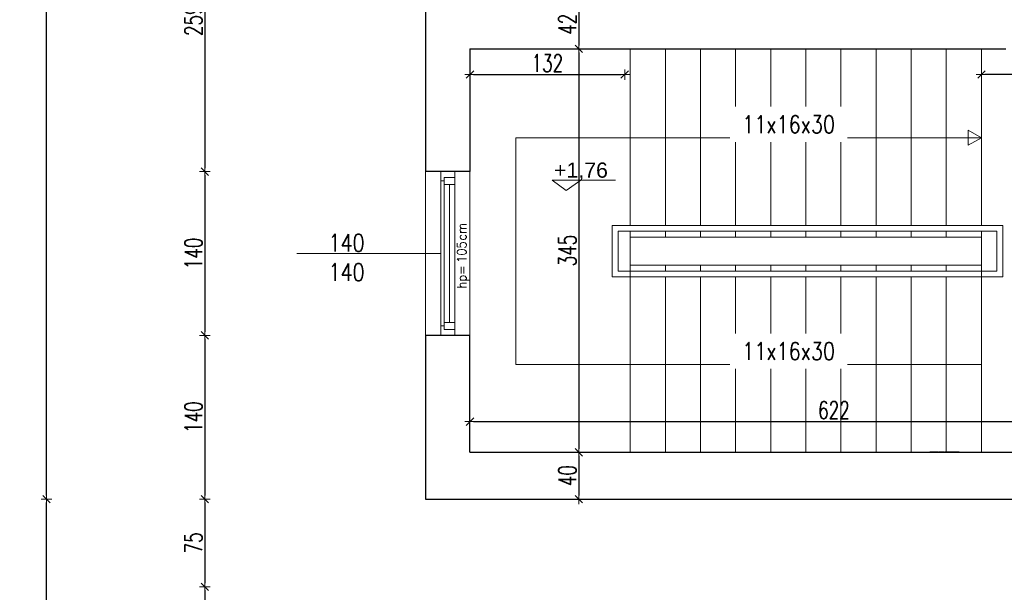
# Model space of a CAD drawing. Header units: millimetres. Extents: x 0 to 111311, y -48878 to -25280.
# Tile 174 of 244: x 96609 to 97450, y -30567 to -30077. Entities that reach past the tile are written whole.
import ezdxf

# ---------------------------------------------------------------- set-up
doc = ezdxf.new("R2010")
doc.units = ezdxf.units.MM
doc.linetypes.add('STRICHPUNKT', pattern=[0.5, 0.35, -0.05, 0.05, -0.05])
doc.layers.get('Defpoints').update_dxf_attribs({"color": 30})
for name, color, linetype, lineweight in [('J 0.15', 40, 'Continuous', 15), ('J opisy', 7, 'Continuous', 9), ('J stolarka_okna', 144, 'Continuous', 0), ('J wymiary', 1, 'Continuous', 9), ('OPIS', 7, 'Continuous', 5), ('sciany', 252, 'Continuous', 30)]:
    doc.layers.add(name, color=color, linetype=linetype, lineweight=lineweight)
doc.styles.add('ADESK2', font='simplex', dxfattribs={"width": 0.7})
doc.styles.add('MtXpl_simplex_shx', font='simplex.shx')
doc.styles.get("Standard").update_dxf_attribs({"font": 'arial.ttf'})
doc.dimstyles.new('1-100', dxfattribs={"dimscale": 1.5, "dimtxt": 10, "dimasz": 2, "dimexe": 1, "dimexo": 1, "dimgap": 1.5, "dimtad": 1, "dimdec": 0, "dimrnd": 0.5, "dimdsep": 46, "dimtxsty": 'ADESK2', "dimblk": 'wymiar', "dimcen": -1, "dimdle": 5, "dimse1": 1, "dimse2": 1, "dimclrd": 256, "dimclre": 256, "dimclrt": 256, "dimadec": 0, "dimazin": 0, "dimtfac": 1, "dimtdec": 0, "dimtix": 1, "dimtmove": 0, "dimatfit": 3, "dimfxl": 20, "dimfxlon": 1, "dimtolj": 1, "dimtzin": 0, "dimarcsym": 0})

# ---------------------------------------------------------------- blocks, each defined once
blk = doc.blocks.new('wymiar')
for p, q in [((1.5, 0), (-1.5, 0)), ((1.06, 1.06), (-1.06, -1.06)), ((0, 1.5), (0, -1.5))]:
    blk.add_line(p, q)
blk = doc.blocks.new('*D2337')
at = {"layer": 'Defpoints', "color": 0, "ltscale": 4}
for p in [(97086.66, -30060.28), (97086.66, -30102.28), (97086.66, -30102.28)]:
    blk.add_point(p, dxfattribs=at)
at = {"layer": 'J wymiary', "lineweight": -2}
blk.add_line((97086.66, -30063.28), (97086.66, -30099.28), dxfattribs=at)
at = {"layer": 'J wymiary', "lineweight": -2, "ltscale": 4, "xscale": 3, "yscale": 3, "zscale": 3}
for p, rotation in [((97086.66, -30060.28), 90), ((97086.66, -30102.28), 270)]:
    blk.add_blockref('wymiar', p, dxfattribs=dict(at, rotation=rotation))
at = {"layer": 'J wymiary', "ltscale": 4, "insert": (97076.91, -30081.28), "char_height": 15, "attachment_point": 5, "rotation": 90, "style": 'ADESK2'}
blk.add_mtext('\\A1;42', dxfattribs=at)
blk = doc.blocks.new('*D2338')
at = {"layer": 'Defpoints', "color": 0, "ltscale": 4}
for p in [(97086.66, -30102.28), (97086.66, -30447.28), (97086.66, -30447.28)]:
    blk.add_point(p, dxfattribs=at)
at = {"layer": 'J wymiary', "lineweight": -2}
blk.add_line((97086.66, -30105.28), (97086.66, -30444.28), dxfattribs=at)
at = {"layer": 'J wymiary', "lineweight": -2, "ltscale": 4, "xscale": 3, "yscale": 3, "zscale": 3}
for p, rotation in [((97086.66, -30102.28), 90), ((97086.66, -30447.28), 270)]:
    blk.add_blockref('wymiar', p, dxfattribs=dict(at, rotation=rotation))
at = {"layer": 'J wymiary', "ltscale": 4, "insert": (97076.91, -30274.78), "char_height": 15, "attachment_point": 5, "rotation": 90, "style": 'ADESK2'}
blk.add_mtext('\\A1;345', dxfattribs=at)
blk = doc.blocks.new('*D2339')
at = {"layer": 'Defpoints', "color": 0, "ltscale": 4}
for p in [(97086.66, -30447.28), (97086.66, -30487.28), (97086.66, -30487.28)]:
    blk.add_point(p, dxfattribs=at)
at = {"layer": 'J wymiary', "lineweight": -2}
blk.add_line((97086.66, -30450.28), (97086.66, -30484.28), dxfattribs=at)
at = {"layer": 'J wymiary', "lineweight": -2, "ltscale": 4, "xscale": 3, "yscale": 3, "zscale": 3}
for p, rotation in [((97086.66, -30447.28), 90), ((97086.66, -30487.28), 270)]:
    blk.add_blockref('wymiar', p, dxfattribs=dict(at, rotation=rotation))
at = {"layer": 'J wymiary', "ltscale": 4, "insert": (97076.91, -30467.28), "char_height": 15, "attachment_point": 5, "rotation": 90, "style": 'ADESK2'}
blk.add_mtext('\\A1;40', dxfattribs=at)
blk = doc.blocks.new('*D2384')
at = {"layer": 'Defpoints', "color": 0, "ltscale": 4}
for p in [(97430.64, -30124.3), (97430.64, -30124.3), (97615.64, -30124.3)]:
    blk.add_point(p, dxfattribs=at)
at = {"layer": 'J wymiary', "lineweight": -2}
blk.add_line((97612.64, -30124.3), (97433.64, -30124.3), dxfattribs=at)
at = {"layer": 'J wymiary', "lineweight": -2, "ltscale": 4, "xscale": 3, "yscale": 3, "zscale": 3, "rotation": 180}
blk.add_blockref('wymiar', (97430.64, -30124.3), dxfattribs=at)
at = {"layer": 'J wymiary', "lineweight": -2, "ltscale": 4, "xscale": 3, "yscale": 3, "zscale": 3}
blk.add_blockref('wymiar', (97615.64, -30124.3), dxfattribs=at)
at = {"layer": 'J wymiary', "ltscale": 4, "insert": (97523.14, -30114.55), "char_height": 15, "attachment_point": 5, "style": 'ADESK2'}
blk.add_mtext('\\A1;185', dxfattribs=at)
blk = doc.blocks.new('*D2385')
at = {"layer": 'Defpoints', "color": 0, "ltscale": 4}
for p in [(96993.64, -30124.3), (97125.83, -30124.3), (97125.83, -30124.3)]:
    blk.add_point(p, dxfattribs=at)
at = {"layer": 'J wymiary', "lineweight": -2}
blk.add_line((96996.64, -30124.3), (97122.83, -30124.3), dxfattribs=at)
at = {"layer": 'J wymiary', "lineweight": -2, "ltscale": 4, "xscale": 3, "yscale": 3, "zscale": 3, "rotation": 180}
blk.add_blockref('wymiar', (96993.64, -30124.3), dxfattribs=at)
at = {"layer": 'J wymiary', "lineweight": -2, "ltscale": 4, "xscale": 3, "yscale": 3, "zscale": 3}
blk.add_blockref('wymiar', (97125.83, -30124.3), dxfattribs=at)
at = {"layer": 'J wymiary', "ltscale": 4, "insert": (97059.74, -30114.55), "char_height": 15, "attachment_point": 5, "style": 'ADESK2'}
blk.add_mtext('\\A1;132', dxfattribs=at)
blk = doc.blocks.new('*D2386')
at = {"layer": 'Defpoints', "color": 0, "ltscale": 4}
for p in [(96993.64, -30347.28), (97615.64, -30347.28), (97615.64, -30421.06)]:
    blk.add_point(p, dxfattribs=at)
at = {"layer": 'J wymiary', "lineweight": -2}
blk.add_line((96996.64, -30421.06), (97612.64, -30421.06), dxfattribs=at)
at = {"layer": 'J wymiary', "lineweight": -2, "ltscale": 4, "xscale": 3, "yscale": 3, "zscale": 3, "rotation": 180}
blk.add_blockref('wymiar', (96993.64, -30421.06), dxfattribs=at)
at = {"layer": 'J wymiary', "lineweight": -2, "ltscale": 4, "xscale": 3, "yscale": 3, "zscale": 3}
blk.add_blockref('wymiar', (97615.64, -30421.06), dxfattribs=at)
at = {"layer": 'J wymiary', "ltscale": 4, "insert": (97304.64, -30411.31), "char_height": 15, "attachment_point": 5, "style": 'ADESK2'}
blk.add_mtext('\\A1;622', dxfattribs=at)
blk = doc.blocks.new('A$C518426B5')
at = {"layer": 'OPIS', "color": 251}
for p, q in [((0, 8.8), (11.93, 0)), ((0.02, 8.79), (54.19, 8.79)), ((11.93, 0), (24.54, 8.79))]:
    blk.add_line(p, q, dxfattribs=at)
blk = doc.blocks.new('*D2514')
at = {"layer": 'Defpoints', "color": 0, "ltscale": 4}
for p in [(102325.87, -27117.45), (96955.64, -27461.28), (102325.87, -30494.43)]:
    blk.add_point(p, dxfattribs=at)
at = {"layer": 'J wymiary', "lineweight": -2}
blk.add_line((96958.64, -27117.45), (102322.87, -27117.45), dxfattribs=at)
at = {"layer": 'J wymiary', "lineweight": -2, "ltscale": 4, "xscale": 3, "yscale": 3, "zscale": 3, "rotation": 180}
blk.add_blockref('wymiar', (96955.64, -27117.45), dxfattribs=at)
at = {"layer": 'J wymiary', "lineweight": -2, "ltscale": 4, "xscale": 3, "yscale": 3, "zscale": 3}
blk.add_blockref('wymiar', (102325.87, -27117.45), dxfattribs=at)
at = {"layer": 'J wymiary', "ltscale": 4, "insert": (99640.76, -27107.7), "char_height": 15, "attachment_point": 5, "style": 'ADESK2'}
blk.add_mtext('\\A1;5370', dxfattribs=at)
blk = doc.blocks.new('*D2551')
at = {"layer": 'Defpoints', "color": 0, "ltscale": 4}
for p in [(96955.64, -30417.28), (97608.42, -32251.92), (96955.64, -32470.7)]:
    blk.add_point(p, dxfattribs=at)
at = {"layer": 'J wymiary', "lineweight": -2}
blk.add_line((97605.42, -32470.7), (96958.64, -32470.7), dxfattribs=at)
at = {"layer": 'J wymiary', "lineweight": -2, "ltscale": 4, "xscale": 3, "yscale": 3, "zscale": 3, "rotation": 180}
blk.add_blockref('wymiar', (96955.64, -32470.7), dxfattribs=at)
at = {"layer": 'J wymiary', "lineweight": -2, "ltscale": 4, "xscale": 3, "yscale": 3, "zscale": 3}
blk.add_blockref('wymiar', (97608.42, -32470.7), dxfattribs=at)
at = {"layer": 'J wymiary', "ltscale": 4, "insert": (97282.03, -32460.95), "char_height": 15, "attachment_point": 5, "style": 'ADESK2'}
blk.add_mtext('\\A1;653', dxfattribs=at)
blk = doc.blocks.new('*D2575')
at = {"layer": 'Defpoints', "color": 0, "ltscale": 4}
for p in [(96955.64, -30487.28), (102325.87, -30487.28), (102325.87, -32598.18)]:
    blk.add_point(p, dxfattribs=at)
at = {"layer": 'J wymiary', "lineweight": -2, "ltscale": 4}
blk.add_line((96958.64, -32598.18), (102322.87, -32598.18), dxfattribs=at)
at = {"layer": 'J wymiary', "lineweight": -2, "ltscale": 4, "xscale": 3, "yscale": 3, "zscale": 3, "rotation": 180}
blk.add_blockref('wymiar', (96955.64, -32598.18), dxfattribs=at)
at = {"layer": 'J wymiary', "lineweight": -2, "ltscale": 4, "xscale": 3, "yscale": 3, "zscale": 3}
blk.add_blockref('wymiar', (102325.87, -32598.18), dxfattribs=at)
at = {"layer": 'J wymiary', "ltscale": 4, "insert": (99640.76, -32588.43), "char_height": 15, "attachment_point": 5, "style": 'ADESK2'}
blk.add_mtext('\\A1;5370', dxfattribs=at)
blk = doc.blocks.new('*D2598')
at = {"layer": 'Defpoints', "color": 0, "ltscale": 4}
for p in [(96960.21, -29948.28), (96767.14, -30207.28), (96964.25, -30207.28)]:
    blk.add_point(p, dxfattribs=at)
at = {"layer": 'J wymiary', "lineweight": -2}
blk.add_line((96767.14, -29951.28), (96767.14, -30204.28), dxfattribs=at)
at = {"layer": 'J wymiary', "lineweight": -2, "ltscale": 4, "xscale": 3, "yscale": 3, "zscale": 3}
for p, rotation in [((96767.14, -29948.28), 90), ((96767.14, -30207.28), 270)]:
    blk.add_blockref('wymiar', p, dxfattribs=dict(at, rotation=rotation))
at = {"layer": 'J wymiary', "ltscale": 4, "insert": (96757.39, -30077.78), "char_height": 15, "attachment_point": 5, "rotation": 90, "style": 'ADESK2'}
blk.add_mtext('\\A1;259', dxfattribs=at)
blk = doc.blocks.new('*D2599')
at = {"layer": 'Defpoints', "color": 0, "ltscale": 4}
for p in [(96964.25, -30207.28), (96767.14, -30347.28), (96965.03, -30347.28)]:
    blk.add_point(p, dxfattribs=at)
at = {"layer": 'J wymiary', "lineweight": -2}
blk.add_line((96767.14, -30210.28), (96767.14, -30344.28), dxfattribs=at)
at = {"layer": 'J wymiary', "lineweight": -2, "ltscale": 4, "xscale": 3, "yscale": 3, "zscale": 3}
for p, rotation in [((96767.14, -30207.28), 90), ((96767.14, -30347.28), 270)]:
    blk.add_blockref('wymiar', p, dxfattribs=dict(at, rotation=rotation))
at = {"layer": 'J wymiary', "ltscale": 4, "insert": (96757.39, -30277.28), "char_height": 15, "attachment_point": 5, "rotation": 90, "style": 'ADESK2'}
blk.add_mtext('\\A1;140', dxfattribs=at)
blk = doc.blocks.new('*D2600')
at = {"layer": 'Defpoints', "color": 0, "ltscale": 4}
for p in [(96965.03, -30347.28), (96767.14, -30487.28), (96970.48, -30487.28)]:
    blk.add_point(p, dxfattribs=at)
at = {"layer": 'J wymiary', "lineweight": -2}
blk.add_line((96767.14, -30350.28), (96767.14, -30484.28), dxfattribs=at)
at = {"layer": 'J wymiary', "lineweight": -2, "ltscale": 4, "xscale": 3, "yscale": 3, "zscale": 3}
for p, rotation in [((96767.14, -30347.28), 90), ((96767.14, -30487.28), 270)]:
    blk.add_blockref('wymiar', p, dxfattribs=dict(at, rotation=rotation))
at = {"layer": 'J wymiary', "ltscale": 4, "insert": (96757.39, -30417.28), "char_height": 15, "attachment_point": 5, "rotation": 90, "style": 'ADESK2'}
blk.add_mtext('\\A1;140', dxfattribs=at)
blk = doc.blocks.new('*D2601')
at = {"layer": 'Defpoints', "color": 0, "ltscale": 4}
for p in [(96970.48, -30487.28), (96767.14, -30562.28), (97622.9, -30562.28)]:
    blk.add_point(p, dxfattribs=at)
at = {"layer": 'J wymiary', "lineweight": -2}
blk.add_line((96767.14, -30490.28), (96767.14, -30559.28), dxfattribs=at)
at = {"layer": 'J wymiary', "lineweight": -2, "ltscale": 4, "xscale": 3, "yscale": 3, "zscale": 3}
for p, rotation in [((96767.14, -30487.28), 90), ((96767.14, -30562.28), 270)]:
    blk.add_blockref('wymiar', p, dxfattribs=dict(at, rotation=rotation))
at = {"layer": 'J wymiary', "ltscale": 4, "insert": (96757.39, -30524.78), "char_height": 15, "attachment_point": 5, "rotation": 90, "style": 'ADESK2'}
blk.add_mtext('\\A1;75', dxfattribs=at)
blk = doc.blocks.new('*D2602')
at = {"layer": 'Defpoints', "color": 0, "ltscale": 4}
for p in [(97622.9, -30562.28), (96767.14, -30702.28), (97617.16, -30702.28)]:
    blk.add_point(p, dxfattribs=at)
at = {"layer": 'J wymiary', "lineweight": -2}
blk.add_line((96767.14, -30565.28), (96767.14, -30699.28), dxfattribs=at)
at = {"layer": 'J wymiary', "lineweight": -2, "ltscale": 4, "xscale": 3, "yscale": 3, "zscale": 3}
for p, rotation in [((96767.14, -30562.28), 90), ((96767.14, -30702.28), 270)]:
    blk.add_blockref('wymiar', p, dxfattribs=dict(at, rotation=rotation))
at = {"layer": 'J wymiary', "ltscale": 4, "insert": (96757.39, -30632.28), "char_height": 15, "attachment_point": 5, "rotation": 90, "style": 'ADESK2'}
blk.add_mtext('\\A1;140', dxfattribs=at)
blk = doc.blocks.new('*D2618')
at = {"layer": 'Defpoints', "color": 0, "ltscale": 4}
for p in [(96631.85, -30487.28), (97613.64, -30487.28), (97633.47, -32295.51)]:
    blk.add_point(p, dxfattribs=at)
at = {"layer": 'J wymiary', "lineweight": -2}
blk.add_line((96631.85, -32292.51), (96631.85, -30490.28), dxfattribs=at)
at = {"layer": 'J wymiary', "lineweight": -2, "ltscale": 4, "xscale": 3, "yscale": 3, "zscale": 3}
for p, rotation in [((96631.85, -30487.28), 90), ((96631.85, -32295.51), 270)]:
    blk.add_blockref('wymiar', p, dxfattribs=dict(at, rotation=rotation))
at = {"layer": 'J wymiary', "ltscale": 4, "insert": (96622.1, -31391.4), "char_height": 15, "attachment_point": 5, "rotation": 90, "style": 'ADESK2'}
blk.add_mtext('\\A1;1808', dxfattribs=at)
blk = doc.blocks.new('*D2619')
at = {"layer": 'Defpoints', "color": 0, "ltscale": 4}
for p in [(96631.85, -27461.28), (97002.78, -27461.28), (97613.64, -30487.28)]:
    blk.add_point(p, dxfattribs=at)
at = {"layer": 'J wymiary', "lineweight": -2}
blk.add_line((96631.85, -30484.28), (96631.85, -27464.28), dxfattribs=at)
at = {"layer": 'J wymiary', "lineweight": -2, "ltscale": 4, "xscale": 3, "yscale": 3, "zscale": 3}
for p, rotation in [((96631.85, -27461.28), 90), ((96631.85, -30487.28), 270)]:
    blk.add_blockref('wymiar', p, dxfattribs=dict(at, rotation=rotation))
at = {"layer": 'J wymiary', "ltscale": 4, "insert": (96622.1, -28974.28), "char_height": 15, "attachment_point": 5, "rotation": 90, "style": 'ADESK2'}
blk.add_mtext('\\A1;3026', dxfattribs=at)
blk = doc.blocks.new('*D2624')
at = {"layer": 'Defpoints', "color": 0, "ltscale": 4}
for p in [(96955.64, -27461.28), (96483.24, -32295.51), (97652.01, -32295.51)]:
    blk.add_point(p, dxfattribs=at)
at = {"layer": 'J wymiary', "lineweight": -2}
blk.add_line((96483.24, -27464.28), (96483.24, -32292.51), dxfattribs=at)
at = {"layer": 'J wymiary', "lineweight": -2, "ltscale": 4, "xscale": 3, "yscale": 3, "zscale": 3}
for p, rotation in [((96483.24, -27461.28), 90), ((96483.24, -32295.51), 270)]:
    blk.add_blockref('wymiar', p, dxfattribs=dict(at, rotation=rotation))
at = {"layer": 'J wymiary', "ltscale": 4, "insert": (96473.49, -29878.4), "char_height": 15, "attachment_point": 5, "rotation": 90, "style": 'ADESK2'}
blk.add_mtext('\\A1;4834', dxfattribs=at)

msp = doc.modelspace()

# ---------------------------------------------------------------- linework, layer by layer
at = {"layer": 'J 0.15', "lineweight": 5}
for p, q in [((97130.644, -30253.284), (97130.644, -30102.284)), ((97160.644, -30253.284), (97160.644, -30102.284)), ((97190.644, -30253.284), (97190.644, -30102.284)), ((97220.644, -30253.284), (97220.644, -30102.284)), ((97250.644, -30253.284), (97250.644, -30102.284)), ((97280.644, -30253.284), (97280.644, -30102.284)), ((97310.644, -30253.284), (97310.644, -30102.284)), ((97340.644, -30253.284), (97340.644, -30102.284)), ((97370.644, -30253.284), (97370.644, -30102.284)), ((97400.644, -30253.284), (97400.644, -30102.284)), ((97430.644, -30253.284), (97430.644, -30102.284)), ((97115.236, -30253.284), (97443.91, -30253.284)), ((97115.236, -30297.284), (97115.236, -30253.284)), ((97120.236, -30292.284), (97120.236, -30258.284)), ((97120.236, -30258.284), (97443.91, -30258.284)), ((97130.644, -30287.284), (97130.644, -30258.284)), ((97160.644, -30263.284), (97160.644, -30258.284)), ((97190.644, -30263.284), (97190.644, -30258.284)), ((97220.644, -30263.284), (97220.644, -30258.284)), ((97250.644, -30263.284), (97250.644, -30258.284)), ((97280.644, -30263.284), (97280.644, -30258.284)), ((97310.644, -30263.284), (97310.644, -30258.284)), ((97340.644, -30263.284), (97340.644, -30258.284)), ((97370.644, -30263.284), (97370.644, -30258.284)), ((97400.644, -30263.284), (97400.644, -30258.284)), ((97430.644, -30292.284), (97430.644, -30258.284)), ((97430.644, -30447.284), (97430.644, -30258.284)), ((97443.91, -30253.284), (97448.91, -30253.284)), ((97443.91, -30292.284), (97443.91, -30258.284)), ((97448.91, -30253.284), (97448.91, -30297.284)), ((97130.644, -30263.284), (97155.644, -30263.284)), ((97155.644, -30263.284), (97180.644, -30263.284)), ((97180.644, -30263.284), (97205.644, -30263.284)), ((97205.644, -30263.284), (97230.644, -30263.284)), ((97230.644, -30263.284), (97255.644, -30263.284)), ((97255.644, -30263.284), (97280.644, -30263.284)), ((97280.644, -30263.284), (97305.644, -30263.284)), ((97305.644, -30263.284), (97330.644, -30263.284)), ((97330.644, -30263.284), (97355.644, -30263.284)), ((97355.644, -30263.284), (97430.644, -30263.284)), ((97430.644, -30287.284), (97430.644, -30263.284)), ((97443.91, -30292.284), (97120.236, -30292.284)), ((97130.644, -30292.284), (97130.644, -30287.284)), ((97130.644, -30287.284), (97155.644, -30287.284)), ((97130.644, -30447.284), (97130.644, -30292.284)), ((97155.644, -30287.284), (97180.644, -30287.284)), ((97160.644, -30292.284), (97160.644, -30287.284)), ((97180.644, -30287.284), (97205.644, -30287.284)), ((97190.644, -30292.284), (97190.644, -30287.284)), ((97205.644, -30287.284), (97230.644, -30287.284)), ((97220.644, -30292.284), (97220.644, -30287.284)), ((97230.644, -30287.284), (97255.644, -30287.284)), ((97250.644, -30292.284), (97250.644, -30287.284)), ((97255.644, -30287.284), (97280.644, -30287.284)), ((97280.644, -30292.284), (97280.644, -30287.284)), ((97280.644, -30287.284), (97305.644, -30287.284)), ((97305.644, -30287.284), (97330.644, -30287.284)), ((97310.644, -30292.284), (97310.644, -30287.284)), ((97330.644, -30287.284), (97355.644, -30287.284)), ((97340.644, -30292.284), (97340.644, -30287.284)), ((97443.91, -30292.284), (97340.644, -30292.284)), ((97355.644, -30287.284), (97430.644, -30287.284)), ((97370.644, -30292.284), (97370.644, -30287.284)), ((97400.644, -30292.284), (97400.644, -30287.284)), ((97115.236, -30297.284), (97448.91, -30297.284)), ((97160.644, -30447.284), (97160.644, -30297.284)), ((97190.644, -30447.284), (97190.644, -30297.284)), ((97220.644, -30447.284), (97220.644, -30297.284)), ((97250.644, -30447.284), (97250.644, -30297.284)), ((97280.644, -30447.284), (97280.644, -30297.284)), ((97310.644, -30447.284), (97310.644, -30297.284)), ((97336.543, -30297.284), (97380.644, -30297.284)), ((97340.644, -30447.284), (97340.644, -30297.284)), ((97370.644, -30297.284), (97448.91, -30297.284)), ((97370.644, -30447.284), (97370.644, -30297.284)), ((97400.644, -30447.284), (97400.644, -30297.284))]:
    msp.add_line(p, q, dxfattribs=at)
at = {"layer": 'J opisy'}
for p, q in [((97032.686, -30372.284), (97032.686, -30178.284)), ((97032.686, -30178.284), (97430.644, -30178.284)), ((97430.644, -30372.284), (97032.686, -30372.284))]:
    msp.add_line(p, q, dxfattribs=at)
at = {"layer": 'J opisy', "linetype": 'Continuous', "lineweight": 9}
msp.add_line((96968.644, -30277.284), (96845.644, -30277.284), dxfattribs=at)
at = {"layer": 'J opisy'}
msp.add_lwpolyline([(97430.644, -30178.284), (97419.394, -30184.779), (97419.394, -30171.788)], close=True, dxfattribs=at)
at = {"layer": 'J stolarka_okna', "linetype": 'Continuous', "lineweight": 9}
for p, q in [((96955.644, -30347.284), (96955.644, -30207.284)), ((96968.644, -30207.284), (96968.644, -30347.284)), ((96980.644, -30347.284), (96980.644, -30207.284)), ((96993.644, -30207.284), (96993.644, -30347.284)), ((96971.644, -30215.284), (96968.644, -30215.284)), ((96974.644, -30212.284), (96971.644, -30212.284)), ((96971.644, -30212.284), (96971.644, -30218.284)), ((96980.644, -30218.284), (96971.644, -30218.284)), ((96971.644, -30218.284), (96971.644, -30336.284)), ((96980.644, -30212.284), (96974.644, -30212.284)), ((96976.144, -30336.284), (96976.144, -30218.284)), ((96971.644, -30336.284), (96980.644, -30336.284)), ((96971.644, -30336.284), (96971.644, -30342.284)), ((96971.644, -30339.284), (96968.644, -30339.284)), ((96974.644, -30342.284), (96971.644, -30342.284)), ((96974.644, -30342.284), (96980.644, -30342.284))]:
    msp.add_line(p, q, dxfattribs=at)
at = {"layer": 'sciany'}
for p, q in [((96955.644, -29948.284), (96955.644, -30207.284)), ((96993.644, -30102.284), (97451.46, -30102.284)), ((96993.644, -30102.284), (96993.644, -30207.284)), ((96993.644, -30207.284), (96955.644, -30207.284)), ((96955.644, -30347.284), (96955.644, -30487.284)), ((96993.644, -30347.284), (96955.644, -30347.284)), ((96993.644, -30447.284), (96993.644, -30347.284)), ((96993.644, -30447.284), (97436.644, -30447.284)), ((97436.644, -30447.284), (97479.616, -30447.284)), ((96955.644, -30487.284), (97479.609, -30487.284))]:
    msp.add_line(p, q, dxfattribs=at)
at = {"layer": 'sciany', "linetype": 'STRICHPUNKT'}
msp.add_line((97411.644, -30447.284), (97386.644, -30447.284), dxfattribs=at)

# ---------------------------------------------------------------- block references
msp.add_blockref('A$C518426B5', (97063.896, -30223.326))

# ---------------------------------------------------------------- texts
at = {"insert": (97065.52, -30199.478), "char_height": 13, "width": 192.1242, "attachment_point": 1}
msp.add_mtext('+1,76', dxfattribs=at)
at = {"layer": 'J opisy', "style": 'MtXpl_simplex_shx', "width": 0.9}
for s, p in [('cm', (96990.599, -30266.158)), ('105', (96990.599, -30285.358)), ('hp=', (96990.599, -30307.3))]:
    msp.add_text(s, height=8, rotation=90, dxfattribs=at).set_placement(p)
at = {"layer": 'J opisy', "insert": (96888.166, -30280.714), "char_height": 15, "width": 30.20626, "attachment_point": 5, "line_spacing_factor": 0.771429}
msp.add_mtext('\\pxsm1;{\\Fsimplex|c238;\\W0.8;140\\Fsimplex|c0;\\P\\Fsimplex|c238;140}', dxfattribs=at)

# ---------------------------------------------------------------- dimensions: what is measured, and where the dimension line sits
at = {"layer": 'J wymiary'}
for base, p1, p2, picture, middle in [((96767.141, -30207.284), (96960.213, -29948.284), (96964.252, -30207.284), '*D2598', (96757.391, -30077.784)), ((96767.141, -30347.284), (96964.252, -30207.284), (96965.031, -30347.284), '*D2599', (96757.391, -30277.284)), ((96767.141, -30487.284), (96965.031, -30347.284), (96970.484, -30487.284), '*D2600', (96757.391, -30417.284)), ((96631.846, -30487.284), (97633.472, -32295.51), (97613.644, -30487.284), '*D2618', (96622.096, -31391.397)), ((96767.141, -30562.284), (96970.484, -30487.284), (97622.905, -30562.284), '*D2601', (96757.391, -30524.784)), ((96767.141, -30702.284), (97622.905, -30562.284), (97617.156, -30702.284), '*D2602', (96757.391, -30632.284))]:
    dim = msp.add_linear_dim(base=base, p1=p1, p2=p2, angle=90, dimstyle='1-100', override={"dimblk": 'wymiar'}, dxfattribs=at)
    dim.commit()
    dim.dimension.update_dxf_attribs({"geometry": picture, "text_midpoint": middle})
for base, p1, p2, picture, middle in [((97086.659, -30102.284), (97086.659, -30060.284), (97086.659, -30102.284), '*D2337', (97076.909, -30081.284)), ((97086.659, -30447.284), (97086.659, -30102.284), (97086.659, -30447.284), '*D2338', (97076.909, -30274.784)), ((97086.659, -30487.284), (97086.659, -30447.284), (97086.659, -30487.284), '*D2339', (97076.909, -30467.284))]:
    dim = msp.add_linear_dim(base=base, p1=p1, p2=p2, angle=90, dimstyle='1-100', dxfattribs=at)
    dim.commit()
    dim.dimension.update_dxf_attribs({"geometry": picture, "text_midpoint": middle})
for base, p1, p2, picture, middle in [((97125.827, -30124.297), (96993.644, -30124.297), (97125.827, -30124.297), '*D2385', (97059.735, -30114.547)), ((97430.644, -30124.297), (97615.644, -30124.297), (97430.644, -30124.297), '*D2384', (97523.144, -30114.547)), ((97615.644, -30421.06), (96993.644, -30347.284), (97615.644, -30347.284), '*D2386', (97304.644, -30411.31))]:
    dim = msp.add_linear_dim(base=base, p1=p1, p2=p2, dimstyle='1-100', dxfattribs=at)
    dim.commit()
    dim.dimension.update_dxf_attribs({"geometry": picture, "text_midpoint": middle})
dim = msp.add_linear_dim(base=(96955.644, -32470.704), p1=(97608.417, -32251.919), p2=(96955.644, -30417.284), dimstyle='1-100', override={"dimblk": 'wymiar'}, dxfattribs=at)
dim.commit()
dim.dimension.update_dxf_attribs({"geometry": '*D2551', "text_midpoint": (97282.03, -32460.954)})
at = {"layer": 'J wymiary', "ltscale": 4}
dim = msp.add_linear_dim(base=(102325.87, -32598.181), p1=(96955.644, -30487.284), p2=(102325.87, -30487.284), dimstyle='1-100', override={"dimblk": 'wymiar', "dimtmove": 1}, dxfattribs=at)
dim.commit()
dim.dimension.update_dxf_attribs({"geometry": '*D2575', "text_midpoint": (99640.757, -32588.431)})

# ---------------------------------------------------------------- next in the draw order: texts
at = {"layer": 'J opisy', "char_height": 15, "width": 85.22639, "attachment_point": 5, "line_spacing_factor": 0.771429, "bg_fill": 2}
for insert in [(97265.956, -30166.826), (97265.956, -30360.826)]:
    msp.add_mtext('{\\Fsimplex.shx|c238;\\W0.8;11x16x30}', dxfattribs=dict(at, insert=insert))

# ---------------------------------------------------------------- next in the draw order: dimensions: what is measured, and where the dimension line sits
at = {"layer": 'J wymiary'}
dim = msp.add_linear_dim(base=(102325.87, -27117.446), p1=(96955.644, -27461.284), p2=(102325.87, -30494.434), dimstyle='1-100', override={"dimblk": 'wymiar'}, dxfattribs=at)
dim.commit()
dim.dimension.update_dxf_attribs({"geometry": '*D2514', "text_midpoint": (99640.757, -27107.696)})
for base, p1, p2, picture, middle in [((96483.239, -32295.51), (96955.644, -27461.284), (97652.009, -32295.51), '*D2624', (96473.489, -29878.397)), ((96631.846, -27461.284), (97613.644, -30487.284), (97002.778, -27461.284), '*D2619', (96622.096, -28974.284))]:
    dim = msp.add_linear_dim(base=base, p1=p1, p2=p2, angle=90, dimstyle='1-100', override={"dimblk": 'wymiar'}, dxfattribs=at)
    dim.commit()
    dim.dimension.update_dxf_attribs({"geometry": picture, "text_midpoint": middle})

doc.saveas('drawing.dxf')
